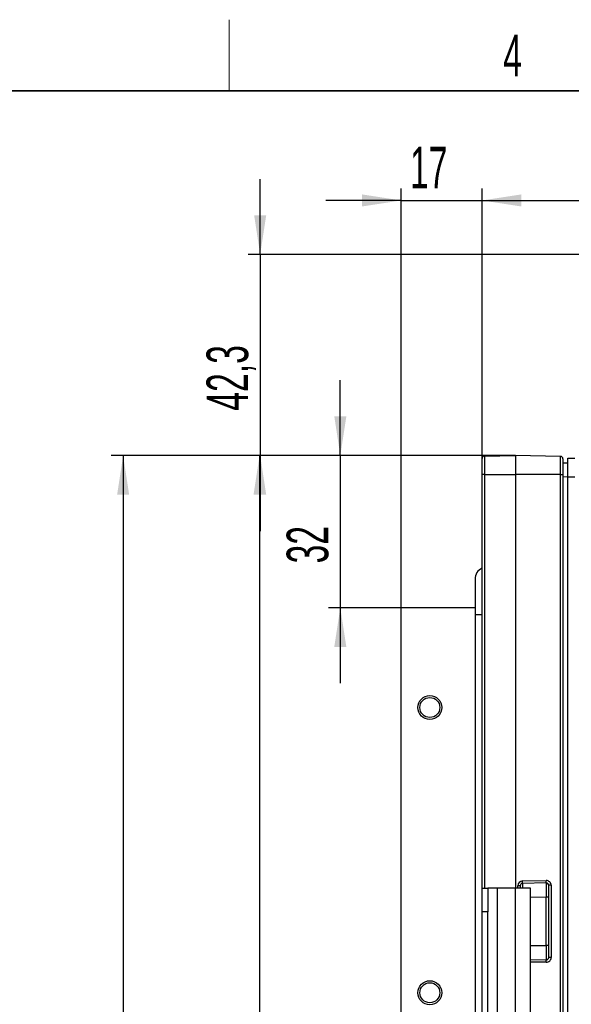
# Paper-space layout 'Blatt3' of a CAD drawing. Header units: millimetres. Extents: x 5 to 418, y 2 to 292.
# Tile 42 of 53: x 152 to 198, y 206 to 288. Entities that reach past the tile are written whole.
import ezdxf

# ---------------------------------------------------------------- set-up
doc = ezdxf.new("R2010")
doc.units = ezdxf.units.MM
doc.layers.add('SLD-0', color=7, linetype='Continuous')
doc.styles.add('SLDTEXTSTYLE0', font='TXT', dxfattribs={"width": 0.605})
doc.dimstyles.new('SLDDIMSTYLE1', dxfattribs={"dimtxt": 3.5, "dimasz": 3.302, "dimexe": 0, "dimexo": 0.0625, "dimgap": 0.875, "dimtad": 1, "dimlfac": 2.5, "dimrnd": 1e-09, "dimzin": 12, "dimdsep": 46, "dimtxsty": 'SLDTEXTSTYLE0', "dimsah": 1, "dimcen": 0.09, "dimadec": 0, "dimazin": 3, "dimtfac": 1, "dimtofl": 0, "dimtmove": 0, "dimatfit": 3, "dimfxl": 1, "dimfrac": 2, "dimtolj": 1, "dimtzin": 12, "dimarcsym": 0})
doc.dimstyles.new('SLDDIMSTYLE2', dxfattribs={"dimtxt": 3.5, "dimasz": 3.302, "dimexe": 0, "dimexo": 0.0625, "dimgap": 0.875, "dimtad": 1, "dimlfac": 2.5, "dimrnd": 1e-09, "dimzin": 12, "dimdsep": 46, "dimtxsty": 'SLDTEXTSTYLE0', "dimsah": 1, "dimcen": 0.09, "dimadec": 0, "dimazin": 3, "dimtfac": 1, "dimtmove": 0, "dimatfit": 0, "dimfxl": 1, "dimfrac": 2, "dimtolj": 1, "dimtzin": 12, "dimarcsym": 0})

# ---------------------------------------------------------------- blocks, each defined once
blk = doc.blocks.new('_D_16')
at = {"layer": 'SLD-0', "color": 7}
for p, q in [((190.544, 250.221), (190.544, 274.29)), ((259.344, 239.94), (259.344, 274.29)), ((190.544, 273.29), (259.344, 273.29))]:
    blk.add_line(p, q, dxfattribs=at)
for points in [[(190.544, 273.29), (193.846, 272.782), (193.846, 273.798)], [(259.344, 273.29), (256.042, 273.798), (256.042, 272.782)]]:
    blk.add_solid(points, dxfattribs=at)
at = {"layer": 'SLD-0', "color": 7, "insert": (220.934, 277.802), "char_height": 3.5, "attachment_point": 1, "style": 'SLDTEXTSTYLE0'}
blk.add_mtext('172', dxfattribs=at)
blk = doc.blocks.new('_D_17')
at = {"layer": 'SLD-0', "color": 7}
for p, q in [((183.744, 239.021), (183.744, 274.29)), ((190.544, 251.576), (190.544, 274.29)), ((183.744, 273.29), (177.394, 273.29)), ((183.744, 273.29), (190.544, 273.29)), ((190.544, 273.29), (196.894, 273.29))]:
    blk.add_line(p, q, dxfattribs=at)
for points in [[(183.744, 273.29), (180.442, 273.798), (180.442, 272.782)], [(190.544, 273.29), (193.846, 272.782), (193.846, 273.798)]]:
    blk.add_solid(points, dxfattribs=at)
at = {"layer": 'SLD-0', "color": 7, "insert": (184.471, 277.802), "char_height": 3.5, "attachment_point": 1, "style": 'SLDTEXTSTYLE0'}
blk.add_mtext('17', dxfattribs=at)
blk = doc.blocks.new('_D_18')
at = {"layer": 'SLD-0', "color": 7}
for p, q in [((171.872, 268.741), (171.872, 275.091)), ((239.544, 268.741), (170.872, 268.741)), ((171.872, 268.741), (171.872, 251.821)), ((193.344, 251.821), (170.872, 251.821)), ((171.872, 251.821), (171.872, 245.471))]:
    blk.add_line(p, q, dxfattribs=at)
for points in [[(171.872, 268.741), (172.38, 272.043), (171.364, 272.043)], [(171.872, 251.821), (171.364, 248.519), (172.38, 248.519)]]:
    blk.add_solid(points, dxfattribs=at)
at = {"layer": 'SLD-0', "color": 7, "insert": (167.36, 255.603), "char_height": 3.5, "attachment_point": 1, "rotation": 90, "style": 'SLDTEXTSTYLE0'}
blk.add_mtext('42,3', dxfattribs=at)
blk = doc.blocks.new('_D_19')
at = {"layer": 'SLD-0', "color": 7}
for p, q in [((178.613, 251.821), (178.613, 258.171)), ((193.344, 251.821), (177.613, 251.821)), ((178.613, 251.821), (178.613, 239.021)), ((183.744, 239.021), (177.613, 239.021)), ((178.613, 239.021), (178.613, 232.671))]:
    blk.add_line(p, q, dxfattribs=at)
for points in [[(178.613, 251.821), (179.121, 255.123), (178.105, 255.123)], [(178.613, 239.021), (178.105, 235.719), (179.121, 235.719)]]:
    blk.add_solid(points, dxfattribs=at)
at = {"layer": 'SLD-0', "color": 7, "insert": (174.101, 242.748), "char_height": 3.5, "attachment_point": 1, "rotation": 90, "style": 'SLDTEXTSTYLE0'}
blk.add_mtext('32', dxfattribs=at)
blk = doc.blocks.new('_D_20')
at = {"layer": 'SLD-0', "color": 7}
for p, q in [((193.344, 251.821), (170.82, 251.821)), ((171.82, 251.821), (171.82, 149.821)), ((183.744, 149.821), (170.82, 149.821))]:
    blk.add_line(p, q, dxfattribs=at)
for points in [[(171.82, 251.821), (171.312, 248.519), (172.328, 248.519)], [(171.82, 149.821), (172.328, 153.123), (171.312, 153.123)]]:
    blk.add_solid(points, dxfattribs=at)
at = {"layer": 'SLD-0', "color": 7, "insert": (167.308, 196.811), "char_height": 3.5, "attachment_point": 1, "rotation": 90, "style": 'SLDTEXTSTYLE0'}
blk.add_mtext('255', dxfattribs=at)
blk = doc.blocks.new('_D_21')
at = {"layer": 'SLD-0', "color": 7}
for p, q in [((193.344, 251.821), (159.344, 251.821)), ((160.344, 251.821), (160.344, 109.821)), ((180.344, 109.821), (159.344, 109.821))]:
    blk.add_line(p, q, dxfattribs=at)
for points in [[(160.344, 251.821), (159.836, 248.519), (160.852, 248.519)], [(160.344, 109.821), (160.852, 113.123), (159.836, 113.123)]]:
    blk.add_solid(points, dxfattribs=at)
at = {"layer": 'SLD-0', "color": 7, "insert": (155.833, 176.811), "char_height": 3.5, "attachment_point": 1, "rotation": 90, "style": 'SLDTEXTSTYLE0'}
blk.add_mtext('355', dxfattribs=at)

psp = doc.layouts.new('Blatt3')

# ---------------------------------------------------------------- linework, layer by layer
at = {"color": 7, "linetype": 'Continuous', "lineweight": 25}
for p, q in [((190.5443, 250.2215), (190.5443, 251.5761)), ((190.7408, 251.776), (193.3443, 251.8215)), ((190.7408, 251.776), (190.7408, 250.2215)), ((193.3443, 251.8215), (193.3443, 250.2215)), ((197.1478, 251.7551), (193.3443, 251.8215)), ((197.1478, 250.2215), (197.1478, 251.7551)), ((197.3443, 251.5551), (197.3443, 250.2215)), ((197.3443, 251.2145), (197.7443, 251.2215)), ((197.7443, 251.6145), (198.3478, 251.604)), ((197.7443, 250.0148), (197.7443, 251.6145)), ((190.7408, 250.2215), (190.5443, 250.2215)), ((190.5443, 215.4215), (190.5443, 250.2215)), ((190.7408, 250.2215), (193.3443, 250.2215)), ((190.7408, 250.2215), (190.7408, 215.4215)), ((193.3443, 250.2215), (193.3443, 215.4215)), ((197.1478, 250.2215), (193.3443, 250.2215)), ((197.1478, 123.4807), (197.1478, 250.2215)), ((197.1478, 250.2215), (197.3443, 250.2215)), ((197.3443, 250.2215), (197.3443, 123.4807)), ((197.7443, 250.0217), (197.3443, 250.0147)), ((197.7443, 123.6283), (197.7443, 250.0148)), ((198.3479, 250.0042), (197.7443, 250.0148)), ((189.9443, 241.4215), (189.9443, 238.4215)), ((189.9443, 239.0215), (183.7443, 239.0215)), ((183.7443, 149.8215), (183.7443, 239.0215)), ((189.9443, 238.4215), (189.9443, 181.6215)), ((190.5443, 238.4215), (189.9443, 238.4215)), ((190.5443, 215.4215), (191.0243, 215.4215)), ((190.5443, 213.4215), (190.5443, 215.4215)), ((191.0243, 215.4215), (191.0243, 213.4215)), ((191.8243, 215.4215), (191.0243, 215.4215)), ((191.8243, 157.4215), (191.8243, 215.4215)), ((193.3443, 215.4215), (191.8243, 215.4215)), ((193.3443, 157.4215), (193.3443, 215.4215)), ((194.6243, 215.4215), (193.3443, 215.4215)), ((193.7443, 215.6249), (193.5478, 215.6249)), ((193.5478, 215.4215), (193.5478, 215.6249)), ((193.7443, 215.6249), (193.7443, 215.4215)), ((193.9408, 216.0249), (195.9408, 216.0598)), ((195.9408, 215.8598), (193.9408, 215.8249)), ((194.6243, 157.4215), (194.6243, 215.4215)), ((196.3478, 215.6599), (196.1443, 215.6599)), ((196.1443, 209.5831), (196.1443, 215.6599)), ((196.3478, 215.6599), (196.3478, 209.5831)), ((195.9408, 214.66), (194.6243, 214.637)), ((196.1443, 214.66), (195.9408, 214.66)), ((195.9408, 210.583), (195.9408, 214.66)), ((191.0243, 213.4215), (190.5443, 213.4215)), ((190.5443, 159.4215), (190.5443, 213.4215)), ((191.0243, 159.4215), (191.0243, 213.4215)), ((194.6243, 210.6059), (195.9408, 210.583)), ((196.1443, 210.583), (195.9408, 210.583)), ((194.6243, 209.4061), (195.9408, 209.3831)), ((195.9408, 209.1832), (194.6243, 209.2062)), ((196.3478, 209.5831), (196.1443, 209.5831))]:
    psp.add_line(p, q, dxfattribs=at)
for centre, radius in [((186.1443, 230.6215), 1.01), ((186.1443, 230.6215), 0.84), ((186.1443, 206.6215), 1.01), ((186.1443, 206.6215), 0.84)]:
    psp.add_circle(centre, radius, dxfattribs=at)
for centre, radius, start, end in [((190.7443, 251.5761), 0.2, 91, 180), ((197.1443, 251.5551), 0.2, 0, 89), ((190.9443, 241.4215), 1, 113.578178, 180), ((193.9478, 215.6249), 0.4, 91, 180), ((193.9443, 215.6249), 0.2, 91, 180), ((191.0753, 215.9249), 2.8673, 358.001617, 1.998383), ((195.9478, 215.6599), 0.4, 0, 91), ((193.0753, 215.9598), 2.8673, 358.001617, 1.998383), ((195.9443, 215.6599), 0.2, 0, 91), ((195.9478, 209.5831), 0.4, 269, 0), ((195.9443, 209.5831), 0.2, 269, 0), ((193.0753, 209.2832), 2.8673, 358.001617, 1.998383)]:
    psp.add_arc(centre, radius, start, end, dxfattribs=at)
for centre, major_axis, start_param, end_param in [((193.9443, 214.6248), (-0.0035, 1.2001), 0.0000423, 0.844843), ((195.9443, 214.6597), (-0.0035, 1.2001), 0.0000423, 1.570534), ((195.9443, 210.5833), (0.0035, 1.2001), 1.5710586, 3.1415504)]:
    psp.add_ellipse(centre, major_axis=major_axis, ratio=0.0029077, start_param=start_param, end_param=end_param, dxfattribs=at)
at = {"layer": 'SLD-0', "lineweight": 18}
psp.add_line((169.25, 282.5), (169.25, 288.5), dxfattribs=at)
at = {"layer": 'SLD-0', "lineweight": 35}
psp.add_line((408, 282.5), (26, 282.5), dxfattribs=at)

# ---------------------------------------------------------------- texts
at = {"layer": 'SLD-0', "insert": (193.1027, 287.243), "char_height": 3.5, "attachment_point": 2, "style": 'SLDTEXTSTYLE0'}
psp.add_mtext('4', dxfattribs=at)

# ---------------------------------------------------------------- dimensions: what is measured, and where the dimension line sits
at = {"layer": 'SLD-0', "color": 7}
for base, p1, p2, dimstyle, picture, middle in [((190.5443, 273.2899), (183.7443, 239.0215), (190.5443, 251.5761), 'SLDDIMSTYLE2', '_D_17', (187.1443, 273.2899)), ((259.3443, 273.2899), (190.5443, 250.2215), (259.3443, 239.94), 'SLDDIMSTYLE1', '_D_16', (224.9443, 273.2899))]:
    dim = psp.add_linear_dim(base=base, p1=p1, p2=p2, dimstyle=dimstyle, dxfattribs=at)
    dim.commit()
    dim.dimension.update_dxf_attribs({"geometry": picture, "text_midpoint": middle, "dimtype": 160})
for base, p1, p2, dimstyle, picture, middle in [((171.8718, 251.8215), (239.5443, 268.7415), (193.3443, 251.8215), 'SLDDIMSTYLE2', '_D_18', (171.8718, 260.2815)), ((178.6131, 239.0215), (193.3443, 251.8215), (183.7443, 239.0215), 'SLDDIMSTYLE2', '_D_19', (178.6131, 245.4215)), ((160.3443, 109.8215), (193.3443, 251.8215), (180.3443, 109.8215), 'SLDDIMSTYLE1', '_D_21', (160.3443, 180.8215)), ((171.8199, 149.8215), (193.3443, 251.8215), (183.7443, 149.8215), 'SLDDIMSTYLE1', '_D_20', (171.8199, 200.8215))]:
    dim = psp.add_linear_dim(base=base, p1=p1, p2=p2, angle=90, dimstyle=dimstyle, dxfattribs=at)
    dim.commit()
    dim.dimension.update_dxf_attribs({"geometry": picture, "text_midpoint": middle, "dimtype": 160})

doc.saveas('drawing.dxf')
